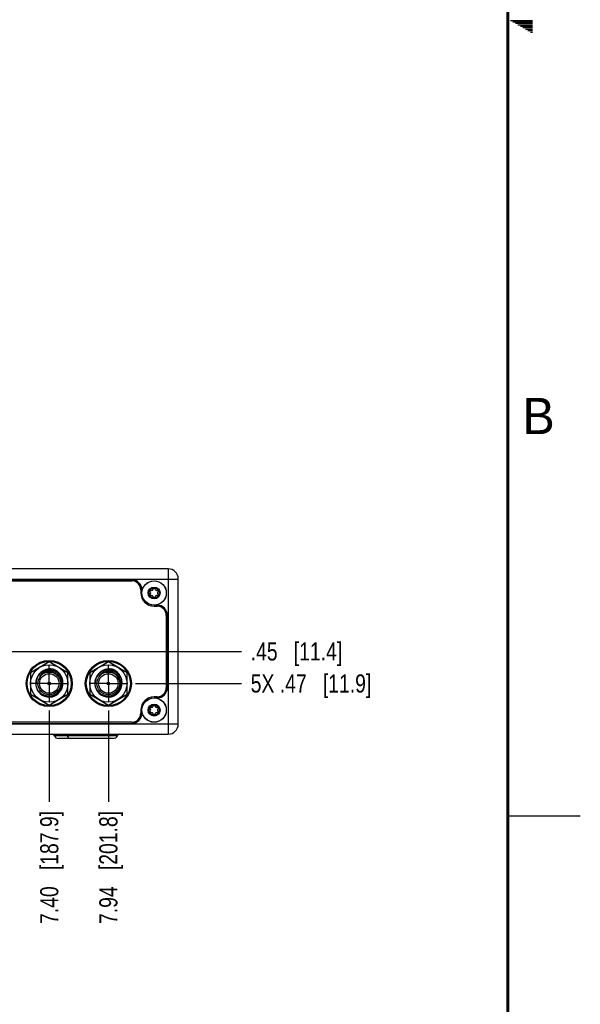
# Model space of a CAD drawing. Header units: inches. Extents: x 0 to 34, y 0 to 22.
# Tile 105 of 106: x 30.1 to 34, y 4.2 to 11. Entities that reach past the tile are written whole.
import ezdxf

# ---------------------------------------------------------------- set-up
doc = ezdxf.new("R2010")
doc.units = ezdxf.units.IN
doc.header["$LTSCALE"] = 1.87
doc.header["$MEASUREMENT"] = 0
doc.linetypes.add('CENTER', pattern=[0.6, 0.375, -0.075, 0.075, -0.075])
doc.layers.get('0').update_dxf_attribs({"linetype": 'CONTINUOUS'})
for name, color, linetype in [('02___PRT_ALL_AXES', 7, 'CONTINUOUS'), ('DEFAULT_1', 7, 'CENTER'), ('DIMENSIONS', 7, 'CONTINUOUS')]:
    doc.layers.add(name, color=color, linetype=linetype)
doc.styles.get("Standard").update_dxf_attribs({"font": 'txt', "width": 0.8})
doc.styles.add('TEXTSTYLE_2', font='txt')
doc.dimstyles.new('DIMSTYLE_1', dxfattribs={"dimtxt": 0.125, "dimasz": 0.18, "dimexe": 0.125, "dimexo": 0.0625, "dimgap": 0.09, "dimtad": 0, "dimtih": 1, "dimtoh": 1, "dimlfac": 1.333333, "dimzin": 4, "dimdsep": 46, "dimtxsty": 'STANDARD', "dimblk": '_FILLED', "dimblk1": '_FILLED', "dimblk2": '_FILLED', "dimcen": 0.09, "dimadec": 0, "dimazin": 0, "dimtfac": 1, "dimtofl": 0, "dimtmove": 0, "dimatfit": 3, "dimldrblk": '_FILLED', "dimfxl": 1, "dimtolj": 1, "dimtzin": 4, "dimarcsym": 0})

# ---------------------------------------------------------------- blocks, each defined once
blk = doc.blocks.new('*D14')
at = {"layer": 'DIMENSIONS', "color": 2, "linetype": 'CONTINUOUS'}
blk.add_line((30.9299, 6.4133), (31.6623, 6.4133), dxfattribs=at)
at = {"layer": 'DIMENSIONS', "color": 2, "linetype": 'CONTINUOUS', "insert": (31.7248, 6.4758), "char_height": 0.125, "width": 1.325, "attachment_point": 1, "line_spacing_factor": 0.9}
blk.add_mtext('5X .47{\\Ftxt.shx;\\W1.000000;\\H0.125000; }[11.9]', dxfattribs=at)
blk = doc.blocks.new('_FILLED')
at = {"color": 0, "linetype": 'BYBLOCK'}
blk.add_solid([(0, 0), (-1, 0.174), (-1, -0.174)], dxfattribs=at)
blk = doc.blocks.new('*D15')
at = {"layer": 'DIMENSIONS', "color": 2, "linetype": 'CONTINUOUS'}
for p, q in [((29.7158, 6.4006), (29.8198, 6.6344)), ((29.8198, 6.6344), (31.6623, 6.6344)), ((29.489, 6.4006), (29.7158, 6.4006))]:
    blk.add_line(p, q, dxfattribs=at)
at = {"layer": 'DIMENSIONS', "color": 2, "linetype": 'CONTINUOUS', "insert": (31.7248, 6.6969), "char_height": 0.125, "width": 1.025, "attachment_point": 1, "line_spacing_factor": 0.9}
blk.add_mtext('.45{\\Ftxt.shx;\\W1.000000;\\H0.125000; }[11.4]', dxfattribs=at)
blk = doc.blocks.new('*D24')
at = {"layer": 'DIMENSIONS', "color": 2, "linetype": 'CONTINUOUS'}
blk.add_line((30.3343, 6.2257), (30.3343, 5.5961), dxfattribs=at)
at = {"layer": 'DIMENSIONS', "color": 2, "linetype": 'CONTINUOUS', "insert": (30.2718, 5.5336), "char_height": 0.125, "width": 1.225, "attachment_point": 3, "rotation": 90, "line_spacing_factor": 0.9}
blk.add_mtext('7.40{\\Ftxt.shx;\\W1.000000;\\H0.125000; }[187.9]', dxfattribs=at)
blk = doc.blocks.new('*D25')
at = {"layer": 'DIMENSIONS', "color": 2, "linetype": 'CONTINUOUS'}
blk.add_line((30.7423, 6.2257), (30.7423, 5.5961), dxfattribs=at)
at = {"layer": 'DIMENSIONS', "color": 2, "linetype": 'CONTINUOUS', "insert": (30.6798, 5.5336), "char_height": 0.125, "width": 1.225, "attachment_point": 3, "rotation": 90, "line_spacing_factor": 0.9}
blk.add_mtext('7.94{\\Ftxt.shx;\\W1.000000;\\H0.125000; }[201.8]', dxfattribs=at)

msp = doc.modelspace()

# ---------------------------------------------------------------- linework, layer by layer
at = {"color": 2, "linetype": 'CONTINUOUS'}
for p, q in [((33.5173, 10.99), (33.6697, 10.99)), ((33.5347, 10.98), (33.6697, 10.98)), ((33.552, 10.97), (33.6697, 10.97)), ((33.5693, 10.96), (33.6697, 10.96)), ((33.5866, 10.95), (33.6697, 10.95)), ((33.6039, 10.94), (33.6697, 10.94)), ((33.6213, 10.93), (33.6697, 10.93)), ((33.6386, 10.92), (33.6697, 10.92)), ((33.6559, 10.91), (33.6697, 10.91)), ((33.5, 5.5), (34, 5.5))]:
    msp.add_line(p, q, dxfattribs=at)
at = {"color": 7, "linetype": 'CONTINUOUS'}
for p, q in [((31.1545, 7.2045), (24.8552, 7.2045)), ((30.9035, 7.1295), (25.1062, 7.1295)), ((25.1062, 7.122), (30.9035, 7.122)), ((31.2248, 6.1334), (31.2248, 7.1342)), ((30.9665, 7.059), (30.9665, 7.0379)), ((30.974, 7.0379), (30.974, 7.059)), ((31.0793, 6.9537), (31.0582, 6.9537)), ((31.0582, 6.9462), (31.0793, 6.9462)), ((31.1423, 6.8832), (31.1423, 6.3844)), ((31.1498, 6.3844), (31.1498, 6.8832)), ((30.3343, 6.5622), (30.2053, 6.4877)), ((30.4633, 6.4877), (30.3343, 6.5622)), ((30.7423, 6.5622), (30.6133, 6.4877)), ((30.8713, 6.4877), (30.7423, 6.5622)), ((30.2053, 6.4877), (30.2053, 6.3388)), ((30.4633, 6.3388), (30.4633, 6.4877)), ((30.6133, 6.4877), (30.6133, 6.3388)), ((30.8713, 6.3388), (30.8713, 6.4877)), ((30.2053, 6.3388), (30.3343, 6.2643)), ((30.3343, 6.2643), (30.4633, 6.3388)), ((30.6133, 6.3388), (30.7423, 6.2643)), ((30.7423, 6.2643), (30.8713, 6.3388)), ((31.0793, 6.3214), (31.0582, 6.3214)), ((31.0582, 6.3139), (31.0793, 6.3139)), ((30.9665, 6.2297), (30.9665, 6.2085)), ((30.974, 6.2085), (30.974, 6.2297)), ((30.9035, 6.1455), (25.1062, 6.1455)), ((25.1062, 6.138), (30.9035, 6.138)), ((24.8552, 6.063), (31.1545, 6.063)), ((30.7768, 6.0336), (30.3979, 6.0336))]:
    msp.add_line(p, q, dxfattribs=at)
at = {"color": 9, "linetype": 'CONTINUOUS'}
for p, q in [((31.1545, 7.2045), (31.1545, 6.063)), ((24.7849, 7.1342), (31.2248, 7.1342)), ((31.2248, 6.1334), (24.7849, 6.1334)), ((30.3698, 6.053), (30.8048, 6.053))]:
    msp.add_line(p, q, dxfattribs=at)
at = {"color": 7, "linetype": 'CONTINUOUS', "const_width": 0.02}
msp.add_lwpolyline([(33.5, 0.5), (33.5, 21.5)], dxfattribs=at)
at = {"color": 7, "linetype": 'CONTINUOUS'}
for centre, radius in [((31.0582, 7.0379), 0.0842), ((31.0582, 7.0379), 0.0353), ((30.3343, 6.4133), 0.159), ((30.3343, 6.4133), 0.1522), ((30.3343, 6.4133), 0.129), ((30.7423, 6.4133), 0.159), ((30.7423, 6.4133), 0.1522), ((30.7423, 6.4133), 0.129), ((31.0582, 6.2297), 0.0842), ((31.0582, 6.2297), 0.0353)]:
    msp.add_circle(centre, radius, dxfattribs=at)
at = {"color": 9, "linetype": 'CONTINUOUS'}
for centre in [(31.0582, 7.0379), (31.0582, 6.2297)]:
    msp.add_circle(centre, 0.0837, dxfattribs=at)
at = {"color": 6, "linetype": 'CONTINUOUS'}
for centre, radius in [((30.3343, 6.4133), 0.0789), ((30.3343, 6.4133), 0.0675), ((30.7423, 6.4133), 0.0789), ((30.7423, 6.4133), 0.0675), ((30.3343, 6.4133), 0.009), ((30.3343, 6.4133), 0.0075), ((30.7423, 6.4133), 0.009), ((30.7423, 6.4133), 0.0075)]:
    msp.add_circle(centre, radius, dxfattribs=at)
at = {"color": 7, "linetype": 'CONTINUOUS'}
for centre, radius, start, end in [((31.1545, 7.1342), 0.0703, 0, 90), ((30.9035, 7.059), 0.0705, 0, 90), ((30.9035, 7.059), 0.063, 0, 90), ((31.0582, 7.0668), 0.00561, 0.72279, 179.27721), ((31.0582, 7.0379), 0.0917, 180, 270), ((31.0331, 7.0524), 0.00561, 60.72279, 239.27721), ((31.0331, 7.0234), 0.00561, 120.72279, 299.27721), ((31.0245, 7.0379), 0.0112, 300.72279, 59.27721), ((31.0413, 7.067), 0.0112, 240.72279, 359.27721), ((31.0413, 7.0087), 0.0112, 0.72279, 119.27721), ((31.0582, 7.009), 0.00561, 180.72279, 359.27721), ((31.075, 7.067), 0.0112, 180.72279, 299.27721), ((31.075, 7.0087), 0.0112, 60.72279, 179.27721), ((31.0832, 7.0524), 0.00561, 300.72279, 119.27721), ((31.0832, 7.0234), 0.00561, 240.72279, 59.27721), ((31.0918, 7.0379), 0.0112, 120.72279, 239.27721), ((31.0793, 6.8832), 0.0705, 0, 90), ((31.0793, 6.8832), 0.063, 0, 90), ((30.3351, 6.4191), 0.0936, 351.15452, 356.39127), ((30.7431, 6.4191), 0.0936, 351.15452, 356.39127), ((31.0582, 6.2297), 0.0917, 90, 180), ((31.0793, 6.3844), 0.0705, 270, 360), ((31.0793, 6.3844), 0.063, 270, 360), ((31.0413, 6.2589), 0.0112, 240.72279, 359.27721), ((31.0582, 6.2586), 0.00561, 0.72279, 179.27721), ((31.075, 6.2589), 0.0112, 180.72279, 299.27721), ((30.9035, 6.2085), 0.0705, 270, 360), ((30.9035, 6.2085), 0.063, 270, 360), ((31.0331, 6.2442), 0.00561, 60.72279, 239.27721), ((31.0331, 6.2152), 0.00561, 120.72279, 299.27721), ((31.0245, 6.2297), 0.0112, 300.72279, 59.27721), ((31.0413, 6.2006), 0.0112, 0.72279, 119.27721), ((31.0582, 6.2008), 0.00561, 180.72279, 359.27721), ((31.075, 6.2006), 0.0112, 60.72279, 179.27721), ((31.0832, 6.2442), 0.00561, 300.72279, 119.27721), ((31.0832, 6.2152), 0.00561, 240.72279, 59.27721), ((31.0918, 6.2297), 0.0112, 120.72279, 239.27721), ((31.1545, 6.1334), 0.0703, 270, 360), ((30.3552, 6.0474), 0.0156, 20.80957, 90), ((30.3979, 6.0636), 0.03, 200.80957, 270), ((30.4444, 6.0474), 0.0156, 20.80957, 90), ((30.487, 6.0636), 0.03, 200.80957, 270), ((30.7768, 6.0636), 0.03, 270, 339.19043), ((30.8194, 6.0474), 0.0156, 90, 159.19043)]:
    msp.add_arc(centre, radius, start, end, dxfattribs=at)
at = {"color": 6, "linetype": 'CONTINUOUS'}
for centre, radius, start, end in [((30.3343, 6.4133), 0.0938, 114.94541, 114.8914), ((30.3403, 6.4234), 0.0811, 148.48525, 150.08276), ((30.7423, 6.4133), 0.0938, 114.94541, 114.8914), ((30.7483, 6.4234), 0.0811, 148.48525, 150.08276)]:
    msp.add_arc(centre, radius, start, end, dxfattribs=at)
at = {"color": 9, "linetype": 'CONTINUOUS'}
for centre, radius, start, end in [((30.3342, 6.4133), 0.082, 126.02086, 140.24654), ((30.3341, 6.4135), 0.0817, 118.12774, 126.03937), ((30.3343, 6.4133), 0.0821, 73.77448, 118.15188), ((30.7422, 6.4133), 0.082, 126.02086, 140.24654), ((30.7421, 6.4135), 0.0817, 118.12774, 126.03937), ((30.7423, 6.4133), 0.0821, 73.77448, 118.15188)]:
    msp.add_arc(centre, radius, start, end, dxfattribs=at)
at = {"color": 6, "linetype": 'CONTINUOUS'}
for points, knots in [([(30.2948, 6.4983), (30.2909, 6.4964), (30.2833, 6.4919), (30.2747, 6.4851), (30.2684, 6.479), (30.2626, 6.4725), (30.2574, 6.4653), (30.2531, 6.4577), (30.2494, 6.4497), (30.2458, 6.4394), (30.2432, 6.4264), (30.2428, 6.4176), (30.2429, 6.4133)], [0, 0, 0, 0, 0.124976, 0.249969, 0.312491, 0.37502, 0.500004, 0.562533, 0.625063, 0.750038, 0.875027, 1, 1, 1, 1]), ([(30.2867, 6.4787), (30.2859, 6.4782), (30.2844, 6.4771), (30.2822, 6.4753), (30.2801, 6.4735), (30.2784, 6.4719), (30.277, 6.4706), (30.276, 6.4696), (30.2752, 6.4688), (30.2745, 6.4681), (30.274, 6.4676), (30.2735, 6.4671), (30.2731, 6.4666), (30.2726, 6.4661), (30.2721, 6.4655), (30.2717, 6.4651), (30.2714, 6.4647), (30.2712, 6.4645), (30.2709, 6.4643), (30.2706, 6.4641), (30.2703, 6.4639), (30.2701, 6.4639), (30.27, 6.4638)], [0, 0, 0, 0, 0.125477, 0.250953, 0.376427, 0.501895, 0.564628, 0.627359, 0.690086, 0.721446, 0.752802, 0.784153, 0.815505, 0.846865, 0.878238, 0.909582, 0.925207, 0.940753, 0.956114, 0.971188, 0.985882, 1, 1, 1, 1]), ([(30.2712, 6.4658), (30.2727, 6.468), (30.276, 6.4724), (30.2816, 6.4784), (30.2878, 6.4838), (30.2944, 6.4887), (30.3015, 6.4928), (30.309, 6.4963), (30.3167, 6.499), (30.3247, 6.501), (30.3328, 6.5022), (30.341, 6.5027), (30.3492, 6.5024), (30.3574, 6.5014), (30.3654, 6.4996), (30.3732, 6.4972), (30.3808, 6.494), (30.3856, 6.4915), (30.388, 6.4901)], [0, 0, 0, 0, 0.06245, 0.124945, 0.18742, 0.249896, 0.312384, 0.374876, 0.437371, 0.49987, 0.562373, 0.624881, 0.687394, 0.749908, 0.812419, 0.874945, 0.937491, 1, 1, 1, 1]), ([(30.3584, 6.4917), (30.3554, 6.4926), (30.3492, 6.4939), (30.3398, 6.4949), (30.3304, 6.4948), (30.321, 6.4937), (30.3118, 6.4915), (30.303, 6.4882), (30.2945, 6.484), (30.2892, 6.4806), (30.2867, 6.4787)], [0, 0, 0, 0, 0.124992, 0.249989, 0.374994, 0.500002, 0.625007, 0.750006, 0.875003, 1, 1, 1, 1]), ([(30.419, 6.4133), (30.4189, 6.4177), (30.418, 6.4265), (30.4146, 6.4394), (30.4092, 6.4515), (30.4019, 6.4627), (30.393, 6.4726), (30.3826, 6.4809), (30.371, 6.4874), (30.3627, 6.4905), (30.3584, 6.4917)], [0, 0, 0, 0, 0.125003, 0.250006, 0.375007, 0.500009, 0.625008, 0.750006, 0.875003, 1, 1, 1, 1]), ([(30.7028, 6.4983), (30.6989, 6.4964), (30.6913, 6.4919), (30.6827, 6.4851), (30.6764, 6.479), (30.6706, 6.4725), (30.6654, 6.4653), (30.6611, 6.4577), (30.6574, 6.4497), (30.6538, 6.4394), (30.6512, 6.4264), (30.6508, 6.4176), (30.6509, 6.4133)], [0, 0, 0, 0, 0.124976, 0.249969, 0.312491, 0.37502, 0.500004, 0.562533, 0.625063, 0.750038, 0.875027, 1, 1, 1, 1]), ([(30.6947, 6.4787), (30.6939, 6.4782), (30.6924, 6.4771), (30.6902, 6.4753), (30.6881, 6.4735), (30.6864, 6.4719), (30.685, 6.4706), (30.684, 6.4696), (30.6832, 6.4688), (30.6825, 6.4681), (30.682, 6.4676), (30.6815, 6.4671), (30.6811, 6.4666), (30.6806, 6.4661), (30.6801, 6.4655), (30.6797, 6.4651), (30.6794, 6.4647), (30.6792, 6.4645), (30.6789, 6.4643), (30.6786, 6.4641), (30.6783, 6.4639), (30.6781, 6.4639), (30.678, 6.4638)], [0, 0, 0, 0, 0.125477, 0.250953, 0.376427, 0.501895, 0.564628, 0.627359, 0.690086, 0.721446, 0.752802, 0.784153, 0.815505, 0.846865, 0.878238, 0.909582, 0.925207, 0.940753, 0.956114, 0.971188, 0.985882, 1, 1, 1, 1]), ([(30.6792, 6.4658), (30.6807, 6.468), (30.684, 6.4724), (30.6896, 6.4784), (30.6958, 6.4838), (30.7024, 6.4887), (30.7095, 6.4928), (30.717, 6.4963), (30.7247, 6.499), (30.7327, 6.501), (30.7408, 6.5022), (30.749, 6.5027), (30.7572, 6.5024), (30.7654, 6.5014), (30.7734, 6.4996), (30.7812, 6.4972), (30.7888, 6.494), (30.7936, 6.4915), (30.796, 6.4901)], [0, 0, 0, 0, 0.06245, 0.124945, 0.18742, 0.249896, 0.312384, 0.374876, 0.437371, 0.49987, 0.562373, 0.624881, 0.687394, 0.749908, 0.812419, 0.874945, 0.937491, 1, 1, 1, 1]), ([(30.7664, 6.4917), (30.7634, 6.4926), (30.7572, 6.4939), (30.7478, 6.4949), (30.7384, 6.4948), (30.729, 6.4937), (30.7198, 6.4915), (30.711, 6.4882), (30.7025, 6.484), (30.6972, 6.4806), (30.6947, 6.4787)], [0, 0, 0, 0, 0.124992, 0.249989, 0.374994, 0.500002, 0.625007, 0.750006, 0.875003, 1, 1, 1, 1]), ([(30.827, 6.4133), (30.8269, 6.4177), (30.826, 6.4265), (30.8226, 6.4394), (30.8172, 6.4515), (30.8099, 6.4627), (30.801, 6.4726), (30.7906, 6.4809), (30.779, 6.4874), (30.7707, 6.4905), (30.7664, 6.4917)], [0, 0, 0, 0, 0.125003, 0.250006, 0.375007, 0.500009, 0.625008, 0.750006, 0.875003, 1, 1, 1, 1]), ([(30.419, 6.4133), (30.4191, 6.4104), (30.419, 6.4046), (30.4178, 6.396), (30.4159, 6.3876), (30.4131, 6.3794), (30.4094, 6.3715), (30.405, 6.3641), (30.3999, 6.3571), (30.3941, 6.3507), (30.3877, 6.3448), (30.3808, 6.3397), (30.3733, 6.3353), (30.3655, 6.3316), (30.3573, 6.3287), (30.3489, 6.3266), (30.3403, 6.3254), (30.3317, 6.325), (30.323, 6.3255), (30.3145, 6.3268), (30.3061, 6.329), (30.298, 6.3319), (30.2901, 6.3356), (30.2827, 6.3401), (30.2758, 6.3453), (30.2694, 6.3511), (30.2635, 6.3575), (30.2583, 6.3644), (30.2538, 6.3718), (30.2501, 6.3796), (30.247, 6.3877), (30.2448, 6.3961), (30.2434, 6.4046), (30.243, 6.4104), (30.2429, 6.4133)], [0, 0, 0, 0, 0.031249, 0.062497, 0.093746, 0.124995, 0.156244, 0.187493, 0.218742, 0.249991, 0.281241, 0.31249, 0.34374, 0.374989, 0.406239, 0.437489, 0.468739, 0.499989, 0.531239, 0.562489, 0.593739, 0.624989, 0.65624, 0.68749, 0.718741, 0.749992, 0.781243, 0.812493, 0.843744, 0.874995, 0.906246, 0.937497, 0.968748, 1, 1, 1, 1]), ([(30.827, 6.4133), (30.8271, 6.4104), (30.827, 6.4046), (30.8258, 6.396), (30.8239, 6.3876), (30.8211, 6.3794), (30.8174, 6.3715), (30.813, 6.3641), (30.8079, 6.3571), (30.8021, 6.3507), (30.7957, 6.3448), (30.7888, 6.3397), (30.7813, 6.3353), (30.7735, 6.3316), (30.7653, 6.3287), (30.7569, 6.3266), (30.7483, 6.3254), (30.7397, 6.325), (30.731, 6.3255), (30.7225, 6.3268), (30.7141, 6.329), (30.706, 6.3319), (30.6981, 6.3356), (30.6907, 6.3401), (30.6838, 6.3453), (30.6774, 6.3511), (30.6715, 6.3575), (30.6663, 6.3644), (30.6618, 6.3718), (30.6581, 6.3796), (30.655, 6.3877), (30.6528, 6.3961), (30.6514, 6.4046), (30.651, 6.4104), (30.6509, 6.4133)], [0, 0, 0, 0, 0.031249, 0.062497, 0.093746, 0.124995, 0.156244, 0.187493, 0.218742, 0.249991, 0.281241, 0.31249, 0.34374, 0.374989, 0.406239, 0.437489, 0.468739, 0.499989, 0.531239, 0.562489, 0.593739, 0.624989, 0.65624, 0.68749, 0.718741, 0.749992, 0.781243, 0.812493, 0.843744, 0.874995, 0.906246, 0.937497, 0.968748, 1, 1, 1, 1])]:
    msp.add_open_spline(points, degree=3, knots=knots, dxfattribs=at)
at = {"color": 7, "linetype": 'CONTINUOUS'}
for points, knots in [([(30.3637, 6.5105), (30.3623, 6.5109), (30.3603, 6.5113), (30.3575, 6.5118), (30.3547, 6.5123), (30.3513, 6.5127), (30.3457, 6.5133), (30.3386, 6.5135), (30.3302, 6.513), (30.3219, 6.5118), (30.3136, 6.5099), (30.3056, 6.5073), (30.2991, 6.5046), (30.2941, 6.5021), (30.2892, 6.4994), (30.2832, 6.4956), (30.2766, 6.4904), (30.2704, 6.4847), (30.2656, 6.4795), (30.2621, 6.4751), (30.2588, 6.4705), (30.2551, 6.4646), (30.2526, 6.4595), (30.2514, 6.457)], [0, 0, 0, 0, 0.031255, 0.046884, 0.062513, 0.093768, 0.125024, 0.187521, 0.250018, 0.312515, 0.375012, 0.437508, 0.500005, 0.53126, 0.562516, 0.625012, 0.687508, 0.750004, 0.812499, 0.843754, 0.87501, 0.937505, 1, 1, 1, 1]), ([(30.4285, 6.4132), (30.4286, 6.4145), (30.4287, 6.4171), (30.4287, 6.4224), (30.4283, 6.4289), (30.4272, 6.4366), (30.4254, 6.4443), (30.423, 6.4517), (30.42, 6.459), (30.4165, 6.466), (30.4131, 6.4715), (30.4101, 6.4758), (30.4069, 6.48), (30.4026, 6.4849), (30.397, 6.4904), (30.391, 6.4955), (30.3847, 6.5), (30.378, 6.5041), (30.371, 6.5076), (30.3662, 6.5096), (30.3637, 6.5105)], [0, 0, 0, 0, 0.031255, 0.062511, 0.125008, 0.187505, 0.250003, 0.312501, 0.375, 0.437498, 0.499996, 0.531251, 0.562507, 0.625005, 0.687504, 0.750003, 0.812503, 0.875002, 0.937501, 1, 1, 1, 1]), ([(30.7717, 6.5105), (30.7703, 6.5109), (30.7683, 6.5113), (30.7655, 6.5118), (30.7627, 6.5123), (30.7593, 6.5127), (30.7537, 6.5133), (30.7466, 6.5135), (30.7382, 6.513), (30.7299, 6.5118), (30.7216, 6.5099), (30.7136, 6.5073), (30.7071, 6.5046), (30.7021, 6.5021), (30.6972, 6.4994), (30.6912, 6.4956), (30.6846, 6.4904), (30.6784, 6.4847), (30.6736, 6.4795), (30.6701, 6.4751), (30.6668, 6.4705), (30.6631, 6.4646), (30.6606, 6.4595), (30.6594, 6.457)], [0, 0, 0, 0, 0.031255, 0.046884, 0.062513, 0.093768, 0.125024, 0.187521, 0.250018, 0.312515, 0.375012, 0.437508, 0.500005, 0.53126, 0.562516, 0.625012, 0.687508, 0.750004, 0.812499, 0.843754, 0.87501, 0.937505, 1, 1, 1, 1]), ([(30.8365, 6.4132), (30.8366, 6.4145), (30.8367, 6.4171), (30.8367, 6.4224), (30.8363, 6.4289), (30.8352, 6.4366), (30.8334, 6.4443), (30.831, 6.4517), (30.828, 6.459), (30.8245, 6.466), (30.8211, 6.4715), (30.8181, 6.4758), (30.8149, 6.48), (30.8106, 6.4849), (30.805, 6.4904), (30.799, 6.4955), (30.7927, 6.5), (30.786, 6.5041), (30.779, 6.5076), (30.7742, 6.5096), (30.7717, 6.5105)], [0, 0, 0, 0, 0.031255, 0.062511, 0.125008, 0.187505, 0.250003, 0.312501, 0.375, 0.437498, 0.499996, 0.531251, 0.562507, 0.625005, 0.687504, 0.750003, 0.812503, 0.875002, 0.937501, 1, 1, 1, 1])]:
    msp.add_open_spline(points, degree=3, knots=knots, dxfattribs=at)
at = {"layer": '02___PRT_ALL_AXES', "color": 7, "linetype": 'CONTINUOUS'}
for centre in [(31.0582, 7.0379), (31.0582, 6.2297)]:
    msp.add_circle(centre, 0.0412, dxfattribs=at)
at = {"layer": 'DEFAULT_1', "color": 7, "linetype": 'CENTER'}
for p, q in [((30.3343, 6.4133), (30.3343, 6.5383)), ((30.7423, 6.4133), (30.7423, 6.5383)), ((30.3343, 6.4133), (30.2092, 6.4133)), ((30.3343, 6.4133), (30.4594, 6.4133)), ((30.3343, 6.4133), (30.3343, 6.2882)), ((30.7423, 6.4133), (30.6172, 6.4133)), ((30.7423, 6.4133), (30.8674, 6.4133)), ((30.7423, 6.4133), (30.7423, 6.2882))]:
    msp.add_line(p, q, dxfattribs=at)

# ---------------------------------------------------------------- texts
at = {"color": 2, "linetype": 'CONTINUOUS', "insert": (33.6006, 8.3845), "char_height": 0.25, "width": 0.25, "attachment_point": 1, "line_spacing_factor": 0.9, "style": 'TEXTSTYLE_2'}
msp.add_mtext('B', dxfattribs=at)

# ---------------------------------------------------------------- dimensions: what is measured, and where the dimension line sits
at = {"layer": 'DIMENSIONS', "color": 2, "linetype": 'CONTINUOUS'}
for feature_location, offset, dtype, origin, picture, middle in [((29.489, 6.4006), (2.1733, 0.2338), 0, (29.4265, 6.063), '*D15', (32.2373, 6.6344)), ((30.3343, 6.2257), (0, -0.6295), 1, (24.7849, 6.2882), '*D24', (30.3343, 4.9211)), ((30.7423, 6.2257), (0, -0.6295), 1, (24.7849, 6.2882), '*D25', (30.7423, 4.9211))]:
    dim = msp.add_ordinate_dim(feature_location=feature_location, offset=offset, dtype=dtype, origin=origin, dimstyle='DIMSTYLE_1', override={"dimtad": 1, "dimtih": 0, "dimtoh": 0}, dxfattribs=at)
    dim.commit()
    dim.dimension.update_dxf_attribs({"geometry": picture, "text_midpoint": middle})
dim = msp.add_ordinate_dim(feature_location=(30.9299, 6.4133), offset=(0.7325, 0), dtype=0, origin=(30.8674, 6.063), text='5X <>', dimstyle='DIMSTYLE_1', override={"dimtad": 1, "dimtih": 0, "dimtoh": 0}, dxfattribs=at)
dim.commit()
dim.dimension.update_dxf_attribs({"geometry": '*D14', "text_midpoint": (32.3873, 6.4133)})

doc.saveas('drawing.dxf')
